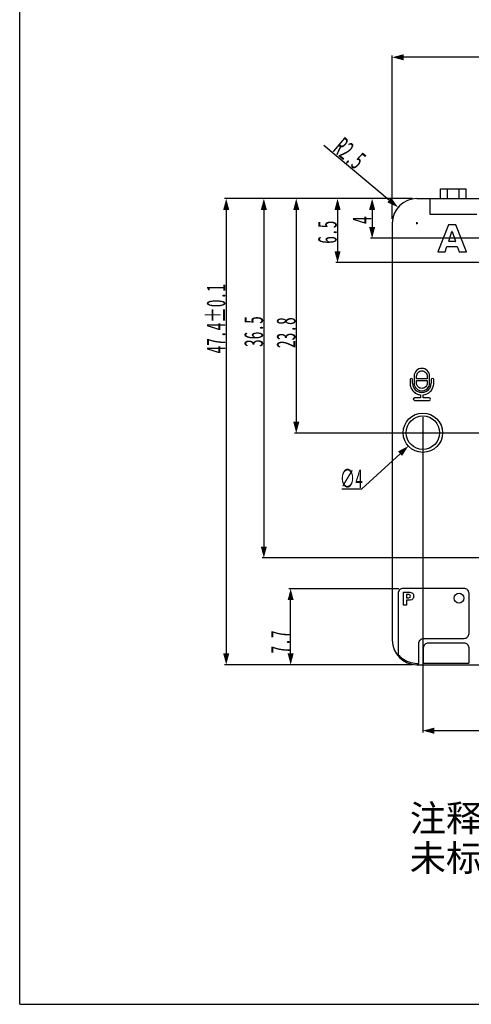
# Model space of a CAD drawing. Header units: millimetres. Extents: x 0 to 228, y 39 to 200.
# Tile 1 of 13: x 0 to 46, y 39 to 139. Entities that reach past the tile are written whole.
import ezdxf

# ---------------------------------------------------------------- set-up
doc = ezdxf.new("R2010")
doc.units = ezdxf.units.MM
doc.header["$LTSCALE"] = 12.565385
doc.header["$PDMODE"] = 3
doc.header["$PDSIZE"] = 5
doc.layers.get('0').update_dxf_attribs({"linetype": 'CONTINUOUS'})
doc.layers.get('Defpoints').update_dxf_attribs({"linetype": 'CONTINUOUS'})
doc.styles.get("Standard").update_dxf_attribs({"font": 'txt', "width": 0.6})
doc.styles.add('TEXTSTYLE_3', font='simkai.ttf')
doc.dimstyles.new('DIMSTYLE_1', dxfattribs={"dimtxt": 1.923077, "dimasz": 1.153846, "dimexe": 0.18, "dimexo": 0.0625, "dimgap": 0.09, "dimtad": 1, "dimdec": 1, "dimdsep": 46, "dimtxsty": 'Standard', "dimblk": '_FILLED', "dimblk1": '_FILLED', "dimblk2": '_FILLED', "dimcen": 0.09, "dimadec": 0, "dimazin": 0, "dimtp": 0.2, "dimtm": 0.2, "dimtfac": 1, "dimtdec": 1, "dimtofl": 0, "dimtmove": 0, "dimatfit": 3, "dimldrblk": '_FILLED', "dimfxl": 0, "dimtolj": 1, "dimarcsym": 0})
doc.dimstyles.new('DIMSTYLE_2', dxfattribs={"dimtxt": 1.923077, "dimasz": 1.153846, "dimexe": 0.18, "dimexo": 0.0625, "dimgap": 0.09, "dimtad": 1, "dimdec": 3, "dimdsep": 46, "dimtxsty": 'Standard', "dimblk": '_FILLED', "dimblk1": '_FILLED', "dimblk2": '_FILLED', "dimcen": 0.09, "dimadec": 0, "dimazin": 0, "dimtol": 1, "dimtp": 0.1, "dimtm": 0.1, "dimtfac": 1, "dimtdec": 3, "dimtofl": 0, "dimtmove": 0, "dimatfit": 3, "dimldrblk": '_FILLED', "dimfxl": 0, "dimtolj": 1, "dimarcsym": 0})
doc.dimstyles.new('DIMSTYLE_3', dxfattribs={"dimtxt": 1.923077, "dimasz": 1.153846, "dimexe": 0.18, "dimexo": 0.0625, "dimgap": 0.09, "dimtad": 1, "dimdec": 1, "dimdsep": 46, "dimtxsty": 'Standard', "dimblk": '_FILLED', "dimblk1": '_FILLED', "dimblk2": '_FILLED', "dimcen": 0.09, "dimadec": 0, "dimazin": 0, "dimtol": 1, "dimtp": 0.1, "dimtm": 0.1, "dimtfac": 1, "dimtdec": 1, "dimtofl": 0, "dimtmove": 0, "dimatfit": 3, "dimldrblk": '_FILLED', "dimfxl": 0, "dimtolj": 1, "dimarcsym": 0})
doc.dimstyles.new('DIMSTYLE_6', dxfattribs={"dimtxt": 1.923077, "dimasz": 1.153846, "dimexe": 0.18, "dimexo": 0.0625, "dimgap": 0.09, "dimtad": 1, "dimdec": 1, "dimdsep": 46, "dimtxsty": 'Standard', "dimblk": '_FILLED', "dimblk1": '_FILLED', "dimblk2": '_FILLED', "dimcen": 0.09, "dimadec": 0, "dimazin": 0, "dimtp": 0.1, "dimtm": 0.1, "dimtfac": 1, "dimtdec": 1, "dimtofl": 0, "dimtmove": 0, "dimatfit": 3, "dimldrblk": '_FILLED', "dimfxl": 0, "dimtolj": 1, "dimarcsym": 0})
doc.dimstyles.new('DIMSTYLE_7', dxfattribs={"dimtxt": 1.923077, "dimasz": 1.153846, "dimexe": 0.18, "dimexo": 0.0625, "dimgap": 0.09, "dimtad": 1, "dimdec": 1, "dimdsep": 46, "dimtxsty": 'Standard', "dimblk": '_FILLED', "dimblk1": '_FILLED', "dimblk2": '_FILLED', "dimcen": 0.09, "dimadec": 0, "dimazin": 0, "dimtp": 0.3, "dimtm": 0.3, "dimtfac": 1, "dimtdec": 1, "dimtofl": 0, "dimtmove": 0, "dimatfit": 3, "dimldrblk": '_FILLED', "dimfxl": 0, "dimtolj": 1, "dimarcsym": 0})
doc.dimstyles.new('DIMSTYLE_8', dxfattribs={"dimtxt": 1.923077, "dimasz": 1.153846, "dimexe": 0.18, "dimexo": 0.0625, "dimgap": 0.09, "dimtad": 1, "dimtih": 1, "dimtoh": 1, "dimdec": 3, "dimdsep": 46, "dimtxsty": 'Standard', "dimblk": '_FILLED', "dimblk1": '_FILLED', "dimblk2": '_FILLED', "dimcen": 0.09, "dimadec": 0, "dimazin": 0, "dimtp": 0.1, "dimtm": 0.1, "dimtfac": 1, "dimtdec": 3, "dimtofl": 0, "dimtmove": 0, "dimatfit": 3, "dimldrblk": '_FILLED', "dimfxl": 0, "dimtolj": 1, "dimarcsym": 0})
doc.dimstyles.new('DIMSTYLE_9', dxfattribs={"dimtxt": 1.923077, "dimasz": 1.153846, "dimexe": 0.18, "dimexo": 0.0625, "dimgap": 0.09, "dimtad": 1, "dimdec": 1, "dimdsep": 46, "dimtxsty": 'Standard', "dimblk": '_FILLED', "dimblk1": '_FILLED', "dimblk2": '_FILLED', "dimcen": 0.09, "dimadec": 0, "dimazin": 0, "dimtp": 0.1, "dimtm": 0.1, "dimtfac": 1, "dimtdec": 1, "dimtofl": 0, "dimtmove": 0, "dimatfit": 3, "dimldrblk": '_FILLED', "dimfxl": 0, "dimtolj": 1, "dimarcsym": 0})

# ---------------------------------------------------------------- blocks, each defined once
blk = doc.blocks.new('_FILLED')
at = {"color": 0, "linetype": 'ByBlock'}
blk.add_solid([(0, 0), (-1, 0.267), (-1, -0.267)], dxfattribs=at)
blk = doc.blocks.new('*D75')
at = {"color": 0, "linetype": 'Continuous', "lineweight": -2, "transparency": 16777216}
for p, q in [((40.92, 98.23), (40.92, 66.18)), ((63.71, 70.62), (63.71, 66.18)), ((62.56, 66.36), (42.08, 66.36))]:
    blk.add_line(p, q, dxfattribs=at)
at = {"layer": 'Defpoints', "color": 0, "linetype": 'Continuous', "transparency": 16777216}
for p in [(40.92, 98.29), (63.71, 70.68), (40.92, 66.36)]:
    blk.add_point(p, dxfattribs=at)
at = {"color": 0, "linetype": 'Continuous', "lineweight": -2, "transparency": 16777216, "xscale": 1.1538461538, "yscale": 1.1538461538, "zscale": 1.1538461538, "rotation": 180}
blk.add_blockref('_FILLED', (40.92, 66.36), dxfattribs=at)
at = {"color": 0, "linetype": 'Continuous', "lineweight": -2, "transparency": 16777216, "xscale": 1.1538461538, "yscale": 1.1538461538, "zscale": 1.1538461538}
blk.add_blockref('_FILLED', (63.71, 66.36), dxfattribs=at)
at = {"color": 0, "linetype": 'Continuous', "transparency": 16777216, "insert": (54.26, 68.37), "char_height": 1.923, "width": 4.6154, "attachment_point": 2}
blk.add_mtext('\\A1;22.8', dxfattribs=at)
blk = doc.blocks.new('*D77')
at = {"color": 0, "linetype": 'Continuous', "lineweight": -2, "transparency": 16777216}
for p, q in [((37.81, 118.39), (37.81, 134.98)), ((88.46, 134.8), (38.97, 134.8)), ((89.61, 118.39), (89.61, 134.98))]:
    blk.add_line(p, q, dxfattribs=at)
at = {"layer": 'Defpoints', "color": 0, "linetype": 'Continuous', "transparency": 16777216}
for p in [(37.81, 134.8), (37.81, 118.33), (89.61, 118.33)]:
    blk.add_point(p, dxfattribs=at)
at = {"color": 0, "linetype": 'Continuous', "lineweight": -2, "transparency": 16777216, "xscale": 1.1538461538, "yscale": 1.1538461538, "zscale": 1.1538461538, "rotation": 180}
blk.add_blockref('_FILLED', (37.81, 134.8), dxfattribs=at)
at = {"color": 0, "linetype": 'Continuous', "lineweight": -2, "transparency": 16777216, "xscale": 1.1538461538, "yscale": 1.1538461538, "zscale": 1.1538461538}
blk.add_blockref('_FILLED', (89.61, 134.8), dxfattribs=at)
at = {"color": 0, "linetype": 'Continuous', "transparency": 16777216, "insert": (63.94, 136.82), "char_height": 1.9231, "attachment_point": 2}
blk.add_mtext('\\A1;51.8±0.1', dxfattribs=at)
blk = doc.blocks.new('*D78')
at = {"color": 0, "linetype": 'Continuous', "lineweight": -2, "transparency": 16777216}
for p, q in [((39.88, 120.44), (20.78, 120.44)), ((20.96, 119.29), (20.96, 74.21)), ((39.86, 73.06), (20.78, 73.06))]:
    blk.add_line(p, q, dxfattribs=at)
at = {"layer": 'Defpoints', "color": 0, "linetype": 'Continuous', "transparency": 16777216}
for p in [(39.94, 120.44), (20.96, 73.06), (39.93, 73.06)]:
    blk.add_point(p, dxfattribs=at)
at = {"color": 0, "linetype": 'Continuous', "lineweight": -2, "transparency": 16777216, "xscale": 1.1538461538, "yscale": 1.1538461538, "zscale": 1.1538461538}
for p, rotation in [((20.96, 120.44), 90), ((20.96, 73.06), 270)]:
    blk.add_blockref('_FILLED', p, dxfattribs=dict(at, rotation=rotation))
at = {"color": 0, "linetype": 'Continuous', "transparency": 16777216, "insert": (18.95, 108.22), "char_height": 1.9231, "attachment_point": 2, "rotation": 90}
blk.add_mtext('\\A1;47.4±0.1', dxfattribs=at)
blk = doc.blocks.new('*D80')
at = {"color": 0, "linetype": 'Continuous', "lineweight": -2, "transparency": 16777216}
for p, q in [((39.88, 120.44), (35.59, 120.44)), ((35.77, 119.29), (35.77, 117.55)), ((51.26, 116.4), (35.59, 116.4))]:
    blk.add_line(p, q, dxfattribs=at)
at = {"layer": 'Defpoints', "color": 0, "linetype": 'Continuous', "transparency": 16777216}
for p in [(39.94, 120.44), (35.77, 116.4), (51.33, 116.4)]:
    blk.add_point(p, dxfattribs=at)
at = {"color": 0, "linetype": 'Continuous', "lineweight": -2, "transparency": 16777216, "xscale": 1.1538461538, "yscale": 1.1538461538, "zscale": 1.1538461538}
for p, rotation in [((35.77, 120.44), 90), ((35.77, 116.4), 270)]:
    blk.add_blockref('_FILLED', p, dxfattribs=dict(at, rotation=rotation))
at = {"color": 0, "linetype": 'Continuous', "transparency": 16777216, "insert": (33.76, 118.25), "char_height": 1.923, "width": 1.1538, "attachment_point": 2, "rotation": 90}
blk.add_mtext('\\A1;4', dxfattribs=at)
blk = doc.blocks.new('*D82')
at = {"color": 0, "linetype": 'Continuous', "lineweight": -2, "transparency": 16777216}
for p, q in [((39.88, 120.44), (27.89, 120.44)), ((28.07, 119.29), (28.07, 97.75)), ((85.43, 96.6), (27.89, 96.6))]:
    blk.add_line(p, q, dxfattribs=at)
at = {"layer": 'Defpoints', "color": 0, "linetype": 'Continuous', "transparency": 16777216}
for p in [(39.94, 120.44), (28.07, 96.6), (85.49, 96.6)]:
    blk.add_point(p, dxfattribs=at)
at = {"color": 0, "linetype": 'Continuous', "lineweight": -2, "transparency": 16777216, "xscale": 1.1538461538, "yscale": 1.1538461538, "zscale": 1.1538461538}
for p, rotation in [((28.07, 120.44), 90), ((28.07, 96.6), 270)]:
    blk.add_blockref('_FILLED', p, dxfattribs=dict(at, rotation=rotation))
at = {"color": 0, "linetype": 'Continuous', "transparency": 16777216, "insert": (26.06, 106.81), "char_height": 1.923, "width": 4.6154, "attachment_point": 2, "rotation": 90}
blk.add_mtext('\\A1;23.8', dxfattribs=at)
blk = doc.blocks.new('*D87')
at = {"color": 0, "linetype": 'Continuous', "lineweight": -2, "transparency": 16777216}
for p, q in [((30.86, 125.88), (37.52, 120.29)), ((40.23, 117.94), (40.41, 117.94)), ((40.32, 117.85), (40.32, 118.03))]:
    blk.add_line(p, q, dxfattribs=at)
at = {"layer": 'Defpoints', "color": 0, "linetype": 'Continuous', "transparency": 16777216}
for p in [(38.4, 119.55), (40.32, 117.94)]:
    blk.add_point(p, dxfattribs=at)
at = {"color": 0, "linetype": 'Continuous', "lineweight": -2, "transparency": 16777216, "xscale": 1.1538461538, "yscale": 1.1538461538, "zscale": 1.1538461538, "rotation": 319.9628240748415}
blk.add_blockref('_FILLED', (38.4, 119.55), dxfattribs=at)
at = {"color": 0, "linetype": 'Continuous', "transparency": 16777216, "insert": (35.32, 124.77), "char_height": 1.923, "width": 4.6154, "attachment_point": 3, "rotation": 319.9628}
blk.add_mtext('\\A1;R2.5', dxfattribs=at)
blk = doc.blocks.new('*D89')
at = {"color": 0, "linetype": 'Continuous', "lineweight": -2, "transparency": 16777216}
for p, q in [((39.88, 120.44), (24.6, 120.44)), ((24.78, 119.29), (24.78, 85.07)), ((63.65, 83.92), (24.6, 83.92))]:
    blk.add_line(p, q, dxfattribs=at)
at = {"layer": 'Defpoints', "color": 0, "linetype": 'Continuous', "transparency": 16777216}
for p in [(39.94, 120.44), (24.78, 83.92), (63.71, 83.92)]:
    blk.add_point(p, dxfattribs=at)
at = {"color": 0, "linetype": 'Continuous', "lineweight": -2, "transparency": 16777216, "xscale": 1.1538461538, "yscale": 1.1538461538, "zscale": 1.1538461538}
for p, rotation in [((24.78, 120.44), 90), ((24.78, 83.92), 270)]:
    blk.add_blockref('_FILLED', p, dxfattribs=dict(at, rotation=rotation))
at = {"color": 0, "linetype": 'Continuous', "transparency": 16777216, "insert": (22.77, 106.92), "char_height": 1.923, "width": 4.6154, "attachment_point": 2, "rotation": 90}
blk.add_mtext('\\A1;36.5', dxfattribs=at)
blk = doc.blocks.new('*D91')
at = {"color": 0, "linetype": 'Continuous', "lineweight": -2, "transparency": 16777216}
for p, q in [((38.47, 80.78), (27.32, 80.78)), ((27.5, 74.21), (27.5, 79.63)), ((39.86, 73.06), (27.32, 73.06))]:
    blk.add_line(p, q, dxfattribs=at)
at = {"layer": 'Defpoints', "color": 0, "linetype": 'Continuous', "transparency": 16777216}
for p in [(27.5, 80.78), (38.53, 80.78), (39.93, 73.06)]:
    blk.add_point(p, dxfattribs=at)
at = {"color": 0, "linetype": 'Continuous', "lineweight": -2, "transparency": 16777216, "xscale": 1.1538461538, "yscale": 1.1538461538, "zscale": 1.1538461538}
for p, rotation in [((27.5, 80.78), 90), ((27.5, 73.06), 270)]:
    blk.add_blockref('_FILLED', p, dxfattribs=dict(at, rotation=rotation))
at = {"color": 0, "linetype": 'Continuous', "transparency": 16777216, "insert": (25.49, 75.37), "char_height": 1.923, "width": 3.4615, "attachment_point": 2, "rotation": 90}
blk.add_mtext('\\A1;7.7', dxfattribs=at)
blk = doc.blocks.new('*D94')
at = {"color": 0, "linetype": 'Continuous', "lineweight": -2, "transparency": 16777216}
for p, q in [((39.88, 120.44), (32.08, 120.44)), ((32.26, 119.29), (32.26, 115.08)), ((64.01, 113.93), (32.08, 113.93))]:
    blk.add_line(p, q, dxfattribs=at)
at = {"layer": 'Defpoints', "color": 0, "linetype": 'Continuous', "transparency": 16777216}
for p in [(39.94, 120.44), (32.26, 113.93), (64.08, 113.93)]:
    blk.add_point(p, dxfattribs=at)
at = {"color": 0, "linetype": 'Continuous', "lineweight": -2, "transparency": 16777216, "xscale": 1.1538461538, "yscale": 1.1538461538, "zscale": 1.1538461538}
for p, rotation in [((32.26, 120.44), 90), ((32.26, 113.93), 270)]:
    blk.add_blockref('_FILLED', p, dxfattribs=dict(at, rotation=rotation))
at = {"color": 0, "linetype": 'Continuous', "transparency": 16777216, "insert": (30.25, 118.2), "char_height": 1.923, "width": 3.4615, "attachment_point": 3, "rotation": 90}
blk.add_mtext('\\A1;6.5', dxfattribs=at)
blk = doc.blocks.new('*D96')
at = {"color": 0, "linetype": 'Continuous', "lineweight": -2, "transparency": 16777216}
for p, q in [((40.83, 96.64), (41.01, 96.64)), ((40.92, 96.55), (40.92, 96.73)), ((34.71, 90.94), (38.6, 94.51)), ((32.69, 90.94), (34.71, 90.94))]:
    blk.add_line(p, q, dxfattribs=at)
at = {"layer": 'Defpoints', "color": 0, "linetype": 'Continuous', "transparency": 16777216}
for p in [(42.39, 98), (39.45, 95.29)]:
    blk.add_point(p, dxfattribs=at)
at = {"color": 0, "linetype": 'Continuous', "lineweight": -2, "transparency": 16777216, "xscale": 1.1538461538, "yscale": 1.1538461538, "zscale": 1.1538461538, "rotation": 42.54900043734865}
blk.add_blockref('_FILLED', (39.45, 95.29), dxfattribs=at)
at = {"color": 0, "linetype": 'Continuous', "transparency": 16777216, "insert": (33.66, 91.99), "char_height": 1.923, "attachment_point": 5}
blk.add_mtext('\\A1;∅4', dxfattribs=at)

msp = doc.modelspace()

# ---------------------------------------------------------------- linework, layer by layer
at = {"color": 7, "linetype": 'Continuous'}
for p, q in [((0, 38.5516), (0, 200.0901)), ((42.7113, 120.4426), (42.7113, 121.4426)), ((42.7113, 121.4426), (45.3113, 121.4426)), ((43.4113, 120.4426), (43.4113, 121.4426)), ((44.6113, 120.4426), (44.6113, 121.4426)), ((45.3113, 120.4426), (45.3113, 121.4426)), ((40.3182, 120.4426), (87.1044, 120.4426)), ((41.6113, 120.4426), (41.6113, 118.8426)), ((41.6113, 118.8426), (46.4113, 118.8426)), ((37.8113, 117.9435), (37.8113, 75.5542)), ((43.5073, 117.7859), (42.4493, 115.011)), ((44.2746, 117.7859), (43.5073, 117.7859)), ((43.5462, 116.1015), (43.8735, 117.0869)), ((43.8925, 117.0869), (44.2236, 116.1015)), ((45.3481, 115.011), (44.2746, 117.7859)), ((44.2141, 116.0884), (43.5557, 116.0884)), ((43.1817, 115.011), (43.3637, 115.5536)), ((43.3637, 115.5536), (44.4061, 115.5536)), ((44.4061, 115.5536), (44.5959, 115.011)), ((42.4493, 115.011), (43.1817, 115.011)), ((44.5959, 115.011), (45.3481, 115.011)), ((40.0336, 102.3954), (40.0336, 101.6786)), ((40.2837, 102.1125), (40.2837, 102.3954)), ((41.3558, 102.1125), (40.2837, 102.1125)), ((41.3558, 102.3954), (41.3558, 102.1125)), ((41.6042, 101.6786), (41.6042, 102.3954)), ((39.6145, 102.037), (39.6145, 101.6786)), ((39.8646, 101.6786), (39.8646, 102.037)), ((40.2837, 101.6786), (40.2837, 101.9615)), ((40.2837, 101.9615), (41.3558, 101.9615)), ((41.3558, 101.9615), (41.3558, 101.6786)), ((41.7717, 102.037), (41.7717, 101.6786)), ((42.0229, 101.6786), (42.0229, 102.037)), ((40.6933, 100.1803), (40.0777, 100.1803)), ((40.6933, 100.4819), (40.6933, 100.1803)), ((40.9441, 100.1803), (40.9441, 100.4819)), ((41.5618, 100.1803), (40.9441, 100.1803)), ((40.0777, 99.9302), (41.5618, 99.9302)), ((38.4173, 80.3231), (38.4173, 74.0747)), ((45.1063, 80.8233), (38.9172, 80.8233)), ((38.9415, 79.132), (38.9415, 80.4317)), ((38.9415, 80.4317), (39.4749, 80.4317)), ((39.2738, 80.1907), (39.2738, 79.8602)), ((39.3951, 80.1907), (39.2738, 80.1907)), ((45.6065, 76.2408), (45.6065, 80.3231)), ((39.2738, 79.132), (38.9415, 79.132)), ((39.2738, 79.8602), (39.3951, 79.8602)), ((39.2738, 79.6189), (39.2738, 79.132)), ((39.4699, 79.6189), (39.2738, 79.6189)), ((40.5149, 73.204), (40.5149, 75.2385)), ((41.0143, 75.7409), (45.1063, 75.7409)), ((45.1065, 75.2713), (41.463, 75.2713)), ((40.9628, 74.7714), (40.9628, 73.2136)), ((45.6064, 73.2093), (45.6064, 74.7714)), ((40.2916, 73.204), (40.5149, 73.204)), ((40.3105, 73.0551), (87.1102, 73.0551)), ((40.9628, 73.2093), (45.6022, 73.2093)), ((0, 38.5516), (228.4615, 38.5516))]:
    msp.add_line(p, q, dxfattribs=at)
for centre, radius in [((40.9214, 96.6429), 2), ((40.9214, 96.6429), 1.7), ((44.5886, 79.829), 0.5001)]:
    msp.add_circle(centre, radius, dxfattribs=at)
for centre, radius, start, end in [((40.3183, 117.9355), 2.5072, 90.001803, 179.784997), ((43.883, 117.0837), 0.01, 18.572205, 161.624796), ((43.5557, 116.0984), 0.01, 161.624796, 270), ((44.2141, 116.0984), 0.01, 270, 18.572205), ((40.8185, 101.6781), 0.9533, 179.97352, 0.026498), ((40.8189, 101.6786), 0.7853, 180, 0), ((40.3183, 75.5622), 2.5072, 180.233244, 269.77595)]:
    msp.add_arc(centre, radius, start, end, dxfattribs=at)
for points, knots in [([(40.8196, 103.18), (40.6192, 103.18), (40.2008, 103.0141), (40.0336, 102.5959), (40.0336, 102.3954)], [0, 0, 0, 0, 0.49996765, 1, 1, 1, 1]), ([(41.6042, 102.3954), (41.6042, 102.596), (41.4358, 103.0127), (41.0193, 103.18), (40.8196, 103.18)], [0, 0, 0, 0, 0.50115182, 1, 1, 1, 1]), ([(39.8646, 102.037), (39.8646, 102.0955), (39.7404, 102.2266), (39.6145, 102.0959), (39.6145, 102.037)], [0, 0, 0, 0, 0.4982245, 1, 1, 1, 1]), ([(40.2837, 102.3954), (40.2837, 102.5318), (40.3726, 102.7469), (40.6075, 102.9022), (40.8192, 102.9465), (41.0309, 102.9026), (41.2633, 102.7453), (41.3558, 102.5322), (41.3558, 102.3954)], [0, 0, 0, 0, 0.24702917, 0.37188052, 0.50037728, 0.62835223, 0.75223363, 1, 1, 1, 1]), ([(42.0229, 102.037), (42.0229, 102.0957), (41.898, 102.2265), (41.7717, 102.096), (41.7717, 102.037)], [0, 0, 0, 0, 0.49857965, 1, 1, 1, 1]), ([(39.6145, 101.6786), (39.6145, 101.5223), (39.6781, 101.2062), (39.9454, 100.806), (40.3116, 100.5625), (40.5788, 100.4937), (40.6933, 100.4819)], [0, 0, 0, 0, 0.26726985, 0.53507789, 0.80322043, 1, 1, 1, 1]), ([(41.213, 101.3177), (41.2077, 101.3118), (41.1092, 101.2071), (40.8186, 101.0846), (40.4998, 101.219), (40.3924, 101.3531), (40.3741, 101.3828)], [0, 0, 0, 0, 0.02509077, 0.45506448, 0.88778585, 1, 1, 1, 1]), ([(40.9441, 100.4819), (41.2109, 100.508), (41.6318, 100.7124), (41.9587, 101.206), (42.0229, 101.5223), (42.0229, 101.6786)], [0, 0, 0, 0, 0.46142959, 0.73098564, 1, 1, 1, 1]), ([(40.0777, 100.1803), (40.0187, 100.1803), (39.885, 100.0561), (40.0183, 99.9302), (40.0777, 99.9302)], [0, 0, 0, 0, 0.49824936, 1, 1, 1, 1]), ([(41.5618, 99.9302), (41.6208, 99.9302), (41.7514, 100.0561), (41.6204, 100.1803), (41.5618, 100.1803)], [0, 0, 0, 0, 0.5017755, 1, 1, 1, 1]), ([(38.9172, 80.8233), (38.7897, 80.8233), (38.5245, 80.7159), (38.4173, 80.4507), (38.4173, 80.3231)], [0, 0, 0, 0, 0.49982477, 1, 1, 1, 1]), ([(39.6604, 80.0249), (39.6604, 80.067), (39.6089, 80.1925), (39.4691, 80.1907), (39.3951, 80.1907)], [0, 0, 0, 0, 0.36284619, 1, 1, 1, 1]), ([(39.4749, 80.4317), (39.6113, 80.4317), (39.9012, 80.4178), (39.9903, 80.1403), (39.9903, 80.0323)], [0, 0, 0, 0, 0.55836521, 1, 1, 1, 1]), ([(45.6065, 80.3231), (45.6065, 80.4506), (45.4988, 80.7156), (45.2338, 80.823), (45.1063, 80.823)], [0, 0, 0, 0, 0.50005088, 1, 1, 1, 1]), ([(39.3951, 79.8602), (39.4509, 79.8602), (39.5715, 79.8505), (39.6604, 79.9666), (39.6604, 80.0249)], [0, 0, 0, 0, 0.48891775, 1, 1, 1, 1]), ([(39.9903, 80.0323), (39.9903, 79.9764), (39.9777, 79.8787), (39.9064, 79.7506), (39.7477, 79.6221), (39.5789, 79.6189), (39.4699, 79.6189)], [0, 0, 0, 0, 0.22101579, 0.37895709, 0.56927866, 1, 1, 1, 1]), ([(45.1063, 75.7409), (45.2338, 75.7409), (45.4987, 75.8484), (45.6065, 76.1133), (45.6065, 76.2408)], [0, 0, 0, 0, 0.50006213, 1, 1, 1, 1]), ([(40.5149, 75.2385), (40.5149, 75.3659), (40.6222, 75.6307), (40.8869, 75.7382), (41.0143, 75.7384)], [0, 0, 0, 0, 0.50023305, 1, 1, 1, 1]), ([(41.463, 75.2713), (41.3355, 75.2713), (41.0706, 75.1638), (40.9628, 74.8989), (40.9628, 74.7714)], [0, 0, 0, 0, 0.50006214, 1, 1, 1, 1]), ([(38.4173, 74.0747), (38.526, 73.9526), (39.0335, 73.4704), (39.7555, 73.204), (40.2916, 73.204)], [0, 0, 0, 0, 0.2337748, 1, 1, 1, 1])]:
    msp.add_open_spline(points, degree=3, knots=knots, dxfattribs=at)
for points in [[(40.3741, 101.3828), (40.317, 101.4701), (40.2837, 101.5769), (40.2837, 101.6786)], [(41.3558, 101.6786), (41.3558, 101.5496), (41.3001, 101.4141), (41.2135, 101.3172)], [(45.6064, 74.7714), (45.6064, 74.8989), (45.4988, 75.1638), (45.234, 75.2713), (45.1065, 75.2713)]]:
    msp.add_open_spline(points, degree=3, dxfattribs=at)

# ---------------------------------------------------------------- texts
at = {"color": 2, "linetype": 'Continuous', "insert": (39.5936, 58.8083), "char_height": 2.692308, "width": 62.150888, "attachment_point": 1, "line_spacing_factor": 0.9, "style": 'TEXTSTYLE_3'}
msp.add_mtext('注释：未标尺寸，请查看3D、2D图档\\P未标注公差\\Fgdt;{\\Fgdt;`}\\Fsimkai.ttf;0.15', dxfattribs=at)

# ---------------------------------------------------------------- dimensions: what is measured, and where the dimension line sits
at = {"color": 2, "linetype": 'Continuous'}
for base, p1, p2, angle, dimstyle, picture, middle in [((37.8113, 134.8046), (89.6113, 118.3277), (37.8113, 118.3282), 180, 'DIMSTYLE_2', '*D77', (63.9396, 134.8046)), ((20.9586, 73.0551), (39.9409, 120.4426), (39.926, 73.0551), 270, 'DIMSTYLE_3', '*D78', (20.9586, 108.2224)), ((24.7828, 83.9154), (39.9409, 120.4426), (63.7113, 83.9154), 270, 'DIMSTYLE_7', '*D89', (24.7828, 106.9224)), ((28.0747, 96.5973), (39.9409, 120.4426), (85.4891, 96.5973), 270, 'DIMSTYLE_1', '*D82', (28.0747, 106.8134)), ((32.2595, 113.9283), (39.9409, 120.4426), (64.0768, 113.9283), 270, 'DIMSTYLE_1', '*D94', (32.2595, 116.4676)), ((35.772, 116.3984), (39.9409, 120.4426), (51.3267, 116.3984), 270, 'DIMSTYLE_6', '*D80', (35.772, 118.2541)), ((40.9212, 66.3585), (63.7113, 70.6777), (40.9212, 98.2903), 180, 'DIMSTYLE_1', '*D75', (54.2609, 66.3585)), ((27.5043, 80.784), (39.926, 73.0551), (38.5325, 80.784), 90, 'DIMSTYLE_1', '*D91', (27.5043, 75.3722))]:
    dim = msp.add_linear_dim(base=base, p1=p1, p2=p2, angle=angle, dimstyle=dimstyle, dxfattribs=at)
    dim.commit()
    dim.dimension.update_dxf_attribs({"geometry": picture, "text_midpoint": middle, "dimtype": 160})
dim = msp.add_radius_dim(center=(40.3183, 117.9355), mpoint=(38.3988, 119.5483), dimstyle='DIMSTYLE_9', dxfattribs=at)
dim.commit()
dim.dimension.update_dxf_attribs({"geometry": '*D87', "text_midpoint": (32.2542, 124.711), "dimtype": 164})
dim = msp.add_diameter_dim_2p(p1=(42.3948, 97.9953), p2=(39.448, 95.2904), dimstyle='DIMSTYLE_8', dxfattribs=at)
dim.commit()
dim.dimension.update_dxf_attribs({"geometry": '*D96', "text_midpoint": (33.6552, 90.9384), "dimtype": 163})

doc.saveas('drawing.dxf')
